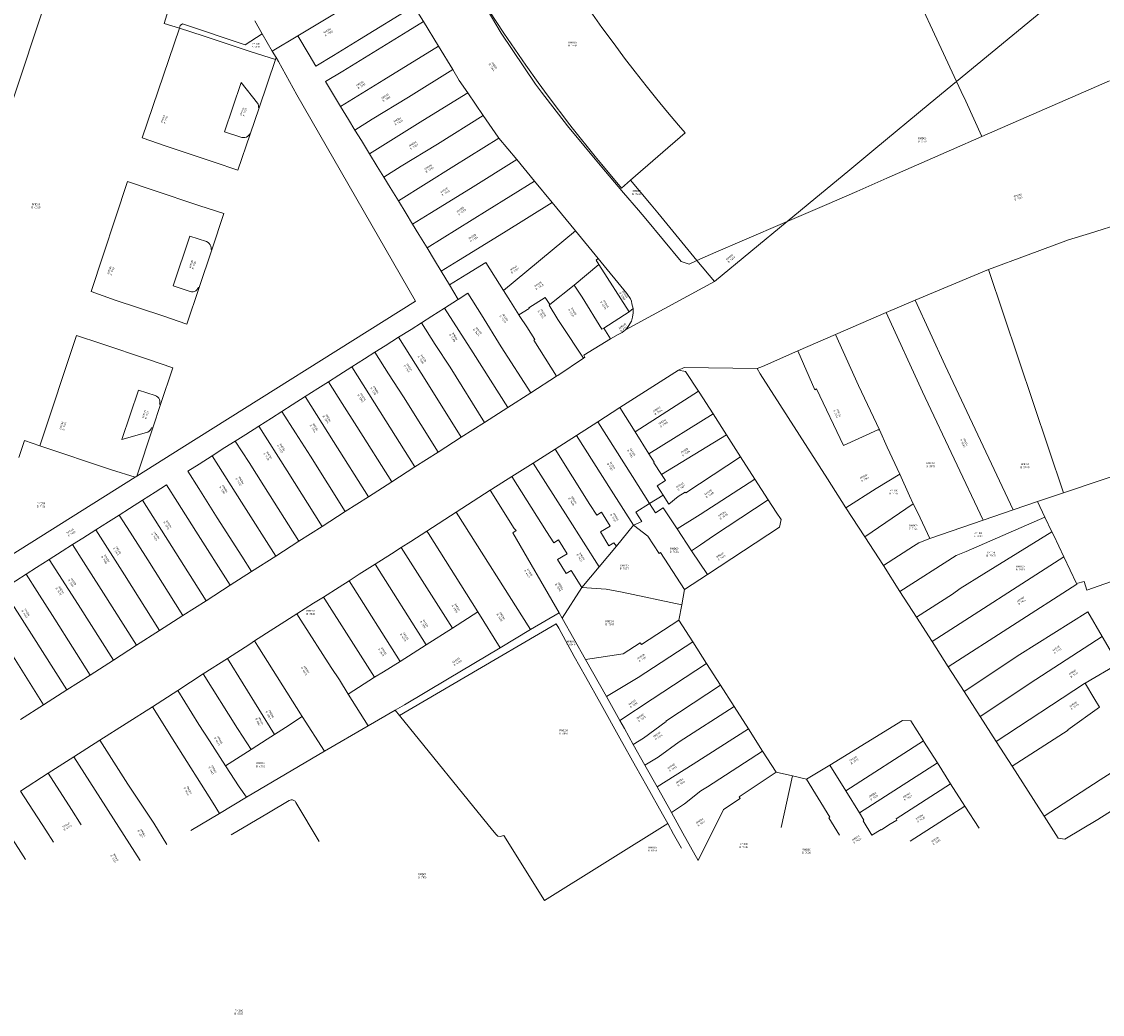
# Model space of a CAD drawing. Header units: metres. Extents: x 197037 to 199246, y 355238 to 356599.
# Tile 7 of 24: x 197536 to 197747, y 355669 to 355864. Entities that reach past the tile are written whole.
import ezdxf
from ezdxf.lldxf.tags import DXFTag

# ---------------------------------------------------------------- set-up
doc = ezdxf.new("R2010")
doc.units = ezdxf.units.M
doc.layers.add('B-WE-KG-GRENS-T18', color=254, linetype='Continuous', lineweight=18)
doc.layers.add('B-WE-KG-GRENS_KADASTRAAL-G', color=254, linetype='KG-KADASTRAAL', lineweight=18)
doc.styles.add('NLCS-ISO-T25', font='NLCS-ISO.ttf')
doc.styles.get("Standard").update_dxf_attribs({"font": 'isocp.shx'})
tags = doc.linetypes.add('KG-KADASTRAAL', pattern='A,5.5,-2,["K",Standard,S=1.8,R=0,X=0,Y=-0.9],-2,5.5,-2,[5,NLCS.SHX,S=0.75,R=0,X=0,Y=0],-2', length=19).pattern_tags.tags
tags[6] = DXFTag(74, 10)

msp = doc.modelspace()

# ---------------------------------------------------------------- linework, layer by layer
at = {"layer": 'B-WE-KG-GRENS_KADASTRAAL-G', "ltscale": 0.15, "flags": 128}
for points in [[(197478.809, 355747.545), (197481.773, 355747.019), (197498.075, 355757.563), (197499.517, 355758.425), (197501.891, 355760.536), (197502.931, 355761.558), (197505.721, 355765.166), (197508.064, 355770.345), (197553.227, 355906.202), (197557.751, 355919.721), (197558.843, 355923.168), (197559.494, 355924.321), (197560.162, 355925.441), (197562.092, 355928.191)], [(197701.997, 355873.02), (197707.734, 355875.92), (197718.898, 355851.837)], [(197623.321, 355872.034), (197629.677, 355861.277)], [(197630.06, 355861.471), (197626.094, 355867.568), (197623.321, 355872.034)], [(197551.019, 355871.069), (197555.317, 355869.707), (197564.702, 355866.596), (197563.633, 355863.212), (197566.611, 355862.237)], [(197740.943, 355870.049), (197718.898, 355851.837)], [(197644.837, 355868.978), (197647.106, 355865.679), (197649.421, 355862.411), (197651.78, 355859.176)], [(197589.809, 355860.759), (197592.045, 355857.058), (197593.383, 355854.844), (197596.806, 355856.931), (197601.886, 355860.037), (197612.564, 355866.589)], [(197589.809, 355860.759), (197598.299, 355865.873)], [(197612.564, 355866.589), (197614.424, 355863.544)], [(197566.611, 355862.237), (197566.785, 355862.794), (197567.254, 355863.145), (197579.523, 355859.011), (197582.821, 355861.167)], [(197581.385, 355863.701), (197582.821, 355861.167)], [(197614.424, 355863.544), (197611.39, 355861.687), (197603.761, 355857.002), (197598.658, 355853.876), (197595.262, 355851.794), (197596.612, 355849.548), (197598.195, 355846.927)], [(197614.424, 355863.544), (197617.356, 355858.744)], [(197566.611, 355862.237), (197559.298, 355840.776), (197564.062, 355839.143), (197573.447, 355836.036), (197578.069, 355834.471), (197580.478, 355841.537)], [(197566.611, 355862.237), (197571.294, 355860.742), (197580.672, 355857.647), (197585.428, 355856.154)], [(197582.821, 355861.167), (197584.821, 355857.755)], [(197629.677, 355861.277), (197636.374, 355851.326)], [(197636.94, 355851.615), (197634.469, 355855.033), (197630.18, 355861.287), (197630.06, 355861.471)], [(197584.821, 355857.755), (197589.809, 355860.759)], [(197651.78, 355859.176), (197653.843, 355856.419), (197655.939, 355853.687), (197658.068, 355850.981)], [(197584.821, 355857.755), (197585.568, 355856.543)], [(197617.356, 355858.744), (197606.7, 355852.172), (197598.195, 355846.927)], [(197617.356, 355858.744), (197620.167, 355854.141)], [(197582.222, 355846.669), (197585.428, 355856.154)], [(197585.428, 355856.154), (197585.568, 355856.543)], [(197586.042, 355855.718), (197585.568, 355856.543)], [(197589.644, 355849.208), (197586.042, 355855.718)], [(197601.012, 355842.319), (197604.422, 355844.416), (197611.494, 355848.761), (197620.167, 355854.141)], [(197620.167, 355854.141), (197621.45, 355852.04), (197623.117, 355849.608)], [(197575.461, 355841.947), (197578.709, 355851.639)], [(197581.912, 355847.555), (197578.709, 355851.639)], [(197636.374, 355851.326), (197637.581, 355849.766), (197642.65, 355843.116)], [(197643.123, 355843.358), (197638.858, 355848.962), (197636.94, 355851.615)], [(197658.068, 355850.981), (197660.156, 355848.386), (197662.274, 355845.815), (197664.422, 355843.269)], [(197718.898, 355851.837), (197713.747, 355847.581)], [(197718.898, 355851.837), (197719.803, 355849.887), (197720.715, 355847.949), (197723.851, 355841.027)], [(197748.834, 355851.959), (197723.851, 355841.027)], [(197612.88, 355808.815), (197589.644, 355849.208)], [(197623.117, 355849.608), (197614.345, 355844.165), (197603.874, 355837.666)], [(197623.117, 355849.608), (197626.169, 355845.157)], [(197580.478, 355841.537), (197582.222, 355846.669)], [(197581.912, 355847.555), (197582.03, 355847.363), (197582.107, 355847.151), (197582.137, 355846.928), (197582.12, 355846.703)], [(197582.222, 355846.669), (197582.12, 355846.703)], [(197598.195, 355846.927), (197599.736, 355844.374), (197601.012, 355842.319)], [(197713.747, 355847.581), (197702.681, 355838.439)], [(197626.169, 355845.157), (197617.196, 355839.568), (197610.075, 355835.21), (197606.663, 355833.11)], [(197626.169, 355845.157), (197629.09, 355840.896), (197629.242, 355840.712)], [(197601.012, 355842.319), (197602.288, 355840.264), (197603.874, 355837.666)], [(197642.65, 355843.116), (197649.078, 355835.409)], [(197649.399, 355835.573), (197648.078, 355837.154), (197643.591, 355842.744), (197643.123, 355843.358)], [(197664.422, 355843.269), (197665.718, 355841.76)], [(197578.864, 355840.88), (197575.461, 355841.947)], [(197580.401, 355841.563), (197580.241, 355841.303), (197580.024, 355841.088), (197579.761, 355840.931), (197579.469, 355840.842), (197579.164, 355840.824), (197578.864, 355840.88)], [(197580.478, 355841.537), (197580.401, 355841.563)], [(197629.242, 355840.712), (197620.421, 355835.222), (197609.521, 355828.437)], [(197629.242, 355840.712), (197632.705, 355836.52)], [(197655.036, 355832.509), (197665.718, 355841.76)], [(197723.851, 355841.027), (197717.904, 355838.425)], [(197702.681, 355838.439), (197697.557, 355834.206)], [(197717.904, 355838.425), (197705.226, 355832.877)], [(197603.874, 355837.666), (197605.395, 355835.174), (197606.663, 355833.11)], [(197612.285, 355823.903), (197615.688, 355825.988), (197623.651, 355830.871), (197632.705, 355836.52)], [(197632.705, 355836.52), (197636.194, 355832.297)], [(197649.078, 355835.409), (197653.656, 355830.014), (197656.607, 355826.618)], [(197655.036, 355832.509), (197653.259, 355830.957), (197649.399, 355835.573)], [(197697.557, 355834.206), (197692.435, 355829.974)], [(197575.319, 355825.975), (197570.609, 355827.501), (197561.262, 355830.62), (197556.425, 355832.257), (197549.321, 355810.708), (197554.027, 355809.022), (197563.384, 355805.912), (197568.104, 355804.31), (197570.493, 355811.456)], [(197606.663, 355833.11), (197607.929, 355831.048), (197609.521, 355828.437)], [(197636.194, 355832.297), (197626.903, 355826.529), (197615.139, 355819.227)], [(197636.194, 355832.297), (197639.657, 355828.106)], [(197659.025, 355827.679), (197655.036, 355832.509)], [(197705.226, 355832.877), (197699.348, 355830.305)], [(197692.435, 355829.974), (197685.699, 355824.409)], [(197699.348, 355830.305), (197693.469, 355827.732)], [(197609.521, 355828.437), (197611.03, 355825.962), (197612.285, 355823.903)], [(197639.657, 355828.106), (197630.147, 355822.168), (197621.318, 355816.784), (197617.905, 355814.684)], [(197639.657, 355828.106), (197644.213, 355822.592)], [(197668.031, 355816.757), (197660.352, 355826.073), (197659.025, 355827.679)], [(197685.699, 355824.409), (197693.469, 355827.732)], [(197572.962, 355818.873), (197575.319, 355825.975)], [(197656.607, 355826.618), (197657.998, 355824.949), (197664.915, 355816.541), (197666.471, 355816.081)], [(197612.285, 355823.903), (197613.539, 355821.845), (197615.139, 355819.227)], [(197685.699, 355824.409), (197671.436, 355812.626)], [(197676.905, 355820.649), (197685.699, 355824.409)], [(197725.156, 355814.991), (197732.95, 355817.883), (197740.847, 355820.794), (197744.94, 355822.043), (197751.52, 355824.112)], [(197571.95, 355820.457), (197568.653, 355821.553), (197565.409, 355811.822), (197568.745, 355810.713)], [(197644.213, 355822.592), (197630.145, 355810.872)], [(197644.213, 355822.592), (197648.69, 355817.172)], [(197570.493, 355811.456), (197572.962, 355818.873)], [(197572.816, 355818.922), (197572.847, 355819.242), (197572.8, 355819.559), (197572.678, 355819.856), (197572.487, 355820.114), (197572.24, 355820.319), (197571.95, 355820.457)], [(197572.816, 355818.922), (197572.962, 355818.873)], [(197617.905, 355814.684), (197616.619, 355816.804), (197615.139, 355819.227)], [(197671.756, 355818.373), (197676.905, 355820.649)], [(197648.834, 355815.993), (197648.26, 355816.847), (197648.69, 355817.172)], [(197648.69, 355817.172), (197654.302, 355810.285), (197655.038, 355809.287), (197655.182, 355808.834), (197655.294, 355808.287), (197655.526, 355807.378)], [(197666.471, 355816.081), (197668.031, 355816.757)], [(197668.031, 355816.757), (197671.756, 355818.373)], [(197671.436, 355812.626), (197668.031, 355816.757)], [(197619.528, 355812.008), (197617.905, 355814.684)], [(197630.145, 355810.872), (197626.633, 355816.38), (197622.946, 355814.111), (197619.528, 355812.008)], [(197643.999, 355811.913), (197648.834, 355815.993)], [(197648.834, 355815.993), (197654.766, 355806.718)], [(197710.751, 355809.013), (197725.156, 355814.991)], [(197725.156, 355814.991), (197739.828, 355771.283)], [(197671.436, 355812.626), (197654.03, 355803.178)], [(197570.342, 355811.507), (197570.222, 355811.252), (197570.048, 355811.029), (197569.83, 355810.851), (197569.577, 355810.725), (197569.303, 355810.659), (197569.021, 355810.655), (197568.745, 355810.713)], [(197570.493, 355811.456), (197570.342, 355811.507)], [(197621.26, 355809.152), (197619.528, 355812.008)], [(197621.26, 355809.152), (197623.149, 355810.352)], [(197635.483, 355790.883), (197629.683, 355799.876), (197625.83, 355806.132), (197623.149, 355810.352)], [(197631.5, 355808.748), (197630.145, 355810.872)], [(197643.999, 355811.913), (197639.223, 355808.129)], [(197643.999, 355811.913), (197645.532, 355809.603), (197649.393, 355803.326), (197649.79, 355803.543)], [(197567.13, 355780.104), (197612.88, 355808.815)], [(197618.584, 355807.453), (197621.123, 355809.065), (197621.26, 355809.152)], [(197631.5, 355808.748), (197631.474, 355808.732), (197633.096, 355806.151)], [(197638.32, 355809.518), (197635.08, 355807.512)], [(197639.223, 355808.129), (197638.32, 355809.518)], [(197639.223, 355808.129), (197639.058, 355807.998), (197640.795, 355805.234), (197641.416, 355804.245), (197645.778, 355797.621)], [(197705.081, 355806.573), (197710.751, 355809.013)], [(197710.751, 355809.013), (197716.639, 355796.181), (197729.981, 355767.929)], [(197614.043, 355804.572), (197616.081, 355805.864), (197618.584, 355807.453)], [(197618.584, 355807.453), (197624.149, 355798.707), (197630.966, 355787.991)], [(197635.155, 355807.394), (197633.096, 355806.151)], [(197636.078, 355801.151), (197636.286, 355801.271), (197634.694, 355803.759), (197633.337, 355805.769), (197633.096, 355806.151)], [(197635.08, 355807.512), (197635.155, 355807.394)], [(197649.79, 355803.543), (197654.766, 355806.718)], [(197654.03, 355803.178), (197654.46, 355803.733), (197654.897, 355804.392), (197655.171, 355804.891), (197655.429, 355805.685), (197655.531, 355806.516), (197655.526, 355807.378)], [(197654.766, 355806.718), (197655.526, 355807.378)], [(197695.199, 355802.273), (197705.081, 355806.573)], [(197705.081, 355806.573), (197712.22, 355791.062), (197712.76, 355789.957), (197724.116, 355765.924)], [(197609.583, 355801.739), (197612.005, 355803.28), (197614.043, 355804.572)], [(197614.043, 355804.572), (197616.72, 355800.349), (197619.662, 355795.853), (197626.39, 355785.061)], [(197539.262, 355780.478), (197546.448, 355802.109), (197551.206, 355800.49), (197560.573, 355797.362), (197565.317, 355795.756), (197562.931, 355788.558)], [(197604.933, 355798.784), (197606.968, 355800.076), (197609.583, 355801.739)], [(197609.583, 355801.739), (197615.091, 355792.946), (197621.849, 355782.153)], [(197649.79, 355803.543), (197651.097, 355801.446)], [(197651.097, 355801.446), (197652.565, 355802.271), (197653.374, 355802.672), (197654.03, 355803.178)], [(197687.773, 355799.048), (197695.199, 355802.273)], [(197695.199, 355802.273), (197699.711, 355792.3), (197703.763, 355783.601)], [(197640.54, 355794.121), (197636.078, 355801.151)], [(197645.778, 355797.621), (197646.083, 355797.824), (197645.835, 355798.199), (197651.097, 355801.446)], [(197600.427, 355795.924), (197602.896, 355797.492), (197604.933, 355798.784)], [(197604.933, 355798.784), (197607.612, 355794.562), (197610.52, 355790.038), (197617.316, 355779.251)], [(197640.54, 355794.121), (197640.764, 355794.267), (197645.778, 355797.621)], [(197679.805, 355795.609), (197680.861, 355796.006), (197687.773, 355799.048)], [(197687.773, 355799.048), (197691.156, 355791.418), (197691.462, 355791.616), (197696.771, 355780.557), (197703.456, 355783.583), (197703.763, 355783.601)], [(197595.812, 355792.994), (197597.85, 355794.287), (197600.427, 355795.924)], [(197600.427, 355795.924), (197605.957, 355787.137), (197612.755, 355776.331)], [(197664.427, 355795.302), (197665.531, 355795.822), (197679.805, 355795.609)], [(197679.805, 355795.609), (197680.438, 355794.548), (197693.581, 355774.011), (197697.22, 355768.35)], [(197635.483, 355790.883), (197640.54, 355794.121)], [(197664.427, 355795.302), (197657.935, 355791.164)], [(197664.427, 355795.302), (197665.783, 355794.998), (197668.355, 355791.148)], [(197555.329, 355781.744), (197558.579, 355791.397)], [(197561.862, 355790.34), (197558.579, 355791.397)], [(197591.292, 355790.126), (197593.774, 355791.701), (197595.812, 355792.994)], [(197595.812, 355792.994), (197598.491, 355788.772), (197601.403, 355784.24), (197608.234, 355773.436)], [(197657.935, 355791.164), (197652.914, 355787.948)], [(197655.92, 355783.188), (197668.355, 355791.148)], [(197668.355, 355791.148), (197668.453, 355791.002), (197671.18, 355786.752)], [(197561.862, 355790.34), (197562.141, 355790.214), (197562.384, 355790.029), (197562.58, 355789.795), (197562.72, 355789.523), (197562.795, 355789.226), (197562.802, 355788.921), (197562.741, 355788.621)], [(197586.694, 355787.208), (197588.733, 355788.503), (197591.292, 355790.126)], [(197591.292, 355790.126), (197596.841, 355781.338), (197603.674, 355770.516)], [(197630.966, 355787.991), (197635.483, 355790.883)], [(197562.931, 355788.558), (197561.419, 355784.001)], [(197562.741, 355788.621), (197562.931, 355788.558)], [(197582.183, 355784.343), (197584.655, 355785.913), (197586.694, 355787.208)], [(197599.132, 355767.608), (197592.286, 355778.441), (197589.375, 355782.987), (197586.694, 355787.208)], [(197626.39, 355785.061), (197630.966, 355787.991)], [(197652.914, 355787.948), (197648.606, 355785.199)], [(197652.914, 355787.948), (197655.92, 355783.188)], [(197621.849, 355782.153), (197626.39, 355785.061)], [(197648.606, 355785.199), (197644.424, 355782.483)], [(197648.606, 355785.199), (197655.412, 355774.433), (197657.587, 355770.96)], [(197671.18, 355786.752), (197658.617, 355778.918)], [(197671.18, 355786.752), (197673.838, 355782.609)], [(197560.158, 355783.069), (197555.329, 355781.744)], [(197561.419, 355784.001), (197558.269, 355774.543)], [(197560.158, 355783.069), (197560.441, 355783.178), (197560.698, 355783.339), (197560.92, 355783.545), (197561.098, 355783.791), (197561.227, 355784.065)], [(197561.227, 355784.065), (197561.419, 355784.001)], [(197577.581, 355781.414), (197579.616, 355782.712), (197582.183, 355784.343)], [(197582.183, 355784.343), (197587.732, 355775.545), (197594.575, 355764.69)], [(197655.92, 355783.188), (197658.617, 355778.918)], [(197703.763, 355783.601), (197705.322, 355780.198), (197707.763, 355774.892)], [(197535.142, 355778.174), (197536.248, 355781.488)], [(197539.262, 355780.478), (197536.248, 355781.488)], [(197573.01, 355778.499), (197575.545, 355780.115), (197577.581, 355781.414)], [(197577.581, 355781.414), (197580.27, 355777.199), (197583.178, 355772.648), (197590.044, 355761.789)], [(197617.316, 355779.251), (197621.849, 355782.153)], [(197644.424, 355782.483), (197640.226, 355779.812)], [(197644.424, 355782.483), (197651.224, 355771.791), (197655.622, 355764.904)], [(197661.078, 355774.868), (197673.838, 355782.609)], [(197673.838, 355782.609), (197676.584, 355778.297)], [(197553.306, 355775.77), (197539.262, 355780.478)], [(197567.13, 355780.104), (197558.269, 355774.543)], [(197580.77, 355755.852), (197578.868, 355758.836), (197574.05, 355766.392), (197570.408, 355772.142), (197568.289, 355775.506), (197570.523, 355776.913), (197573.01, 355778.499)], [(197573.01, 355778.499), (197578.8, 355769.413), (197585.508, 355758.885)], [(197612.755, 355776.331), (197617.316, 355779.251)], [(197640.226, 355779.812), (197635.965, 355777.099)], [(197640.226, 355779.812), (197647.026, 355768.987)], [(197658.617, 355778.918), (197659.657, 355777.271)], [(197739.828, 355771.283), (197754.032, 355776.053), (197759.521, 355777.83), (197764.377, 355779.33)], [(197608.234, 355773.436), (197612.755, 355776.331)], [(197635.965, 355777.099), (197631.755, 355774.449)], [(197635.965, 355777.099), (197642.731, 355766.413), (197648.864, 355756.784)], [(197659.572, 355777.217), (197659.657, 355777.271)], [(197659.61, 355777.158), (197659.572, 355777.217)], [(197659.61, 355777.158), (197661.078, 355774.868)], [(197665.747, 355771.43), (197665.861, 355771.28), (197676.584, 355778.297)], [(197676.584, 355778.297), (197679.384, 355773.947)], [(197557.93, 355774.33), (197529.043, 355756.202)], [(197557.93, 355774.33), (197553.306, 355775.77)], [(197558.269, 355774.543), (197557.93, 355774.33)], [(197631.755, 355774.449), (197627.86, 355771.963)], [(197631.755, 355774.449), (197638.533, 355763.707)], [(197661.078, 355774.868), (197661.847, 355773.669)], [(197697.22, 355768.35), (197703.167, 355772.134), (197707.763, 355774.892)], [(197707.763, 355774.892), (197709.668, 355770.667), (197710.422, 355769.118)], [(197559.396, 355769.834), (197561.874, 355771.412), (197564.109, 355772.807), (197566.244, 355769.467), (197569.873, 355763.737), (197576.6, 355753.182)], [(197603.674, 355770.516), (197608.234, 355773.436)], [(197660.246, 355772.651), (197661.847, 355773.669)], [(197660.246, 355772.651), (197661.394, 355770.841)], [(197668.626, 355767.024), (197679.384, 355773.947)], [(197679.384, 355773.947), (197681.991, 355769.903)], [(197599.132, 355767.608), (197603.674, 355770.516)], [(197620.85, 355767.449), (197627.54, 355771.76)], [(197627.54, 355771.76), (197627.86, 355771.963)], [(197627.54, 355771.76), (197632.237, 355764.311), (197632.59, 355763.865), (197631.956, 355763.441), (197641.016, 355747.797)], [(197657.587, 355770.96), (197658.733, 355769.155)], [(197658.733, 355769.155), (197661.394, 355770.841)], [(197661.394, 355770.841), (197662.535, 355769.042)], [(197665.747, 355771.43), (197664.37, 355770.539), (197662.535, 355769.042)], [(197734.775, 355769.539), (197739.828, 355771.283)], [(197554.799, 355766.912), (197556.841, 355768.207), (197559.396, 355769.834)], [(197571.857, 355750.145), (197565.155, 355760.736), (197559.396, 355769.834)], [(197647.026, 355768.987), (197648.4, 355766.872)], [(197657.213, 355765.671), (197656.071, 355767.469), (197658.733, 355769.155)], [(197658.733, 355769.155), (197659.874, 355767.357)], [(197659.874, 355767.357), (197661.394, 355768.319)], [(197661.394, 355768.319), (197664.149, 355764.201)], [(197681.991, 355769.903), (197683.551, 355767.471), (197684.514, 355766.02), (197684.223, 355764.551), (197670.07, 355755.254)], [(197671.296, 355762.817), (197681.991, 355769.903)], [(197697.22, 355768.35), (197700.917, 355762.643)], [(197700.917, 355762.643), (197710.422, 355769.118)], [(197710.422, 355769.118), (197711.293, 355767.328), (197713.667, 355762.323)], [(197724.116, 355765.924), (197729.981, 355767.929)], [(197729.981, 355767.929), (197734.775, 355769.539)], [(197736.216, 355766.508), (197734.775, 355769.539)], [(197550.255, 355764.017), (197552.76, 355765.618), (197554.799, 355766.912)], [(197567.326, 355747.244), (197560.424, 355758.113), (197556.945, 355763.536), (197554.799, 355766.912)], [(197594.575, 355764.69), (197599.132, 355767.608)], [(197615.119, 355763.744), (197620.85, 355767.449)], [(197620.85, 355767.449), (197635.427, 355744.512)], [(197648.4, 355766.872), (197649.336, 355767.449), (197650.998, 355764.741)], [(197664.149, 355764.201), (197668.626, 355767.024)], [(197713.667, 355762.323), (197724.116, 355765.924)], [(197720.776, 355759.795), (197736.216, 355766.508)], [(197737.571, 355763.66), (197736.216, 355766.508)], [(197545.677, 355761.12), (197547.709, 355762.39), (197550.255, 355764.017)], [(197562.746, 355744.311), (197555.871, 355755.21), (197550.255, 355764.017)], [(197590.044, 355761.789), (197594.575, 355764.69)], [(197610.084, 355760.573), (197611.978, 355761.738), (197615.119, 355763.744)], [(197615.119, 355763.744), (197615.411, 355763.323), (197625.088, 355747.932)], [(197638.533, 355763.707), (197639.96, 355761.495)], [(197649.102, 355763.609), (197650.998, 355764.741)], [(197649.102, 355763.609), (197650.757, 355760.894)], [(197655.622, 355764.904), (197652.268, 355760.836)], [(197655.622, 355764.904), (197657.213, 355765.671)], [(197658.431, 355762.763), (197655.622, 355764.904)], [(197664.149, 355764.201), (197666.975, 355759.931)], [(197737.571, 355763.66), (197724.205, 355755.419), (197719.627, 355752.516), (197718.075, 355751.428)], [(197737.93, 355762.905), (197737.571, 355763.66)], [(197585.508, 355758.885), (197590.044, 355761.789)], [(197640.891, 355762.08), (197639.96, 355761.495)], [(197642.603, 355759.353), (197640.891, 355762.08)], [(197660.622, 355759.416), (197658.431, 355762.763)], [(197671.296, 355762.817), (197668.731, 355761.103)], [(197700.917, 355762.643), (197704.568, 355757.009)], [(197704.568, 355757.009), (197710.431, 355760.84), (197711.494, 355761.503), (197713.667, 355762.323)], [(197737.93, 355762.905), (197739.915, 355758.731)], [(197541.131, 355758.235), (197543.633, 355759.843), (197545.677, 355761.12)], [(197545.677, 355761.12), (197547.842, 355757.738), (197551.318, 355752.306), (197558.237, 355741.424)], [(197605.008, 355757.27), (197608.147, 355759.327), (197610.084, 355760.573)], [(197610.084, 355760.573), (197620.101, 355744.736)], [(197652.268, 355760.836), (197648.864, 355756.784)], [(197651.726, 355761.469), (197650.757, 355760.894)], [(197652.268, 355760.836), (197651.726, 355761.469)], [(197660.622, 355759.416), (197660.865, 355759.575)], [(197665.613, 355752.322), (197660.865, 355759.575)], [(197668.731, 355761.103), (197666.975, 355759.931)], [(197666.975, 355759.931), (197670.07, 355755.254)], [(197720.776, 355759.795), (197718.82, 355758.972)], [(197536.581, 355755.313), (197538.618, 355756.619), (197541.131, 355758.235)], [(197541.131, 355758.235), (197546.765, 355749.403), (197553.686, 355738.51)], [(197580.77, 355755.852), (197585.508, 355758.885)], [(197599.865, 355754.014), (197601.877, 355755.32), (197605.008, 355757.27)], [(197605.008, 355757.27), (197614.988, 355741.523)], [(197642.603, 355759.353), (197640.73, 355758.182)], [(197640.73, 355758.182), (197642.434, 355755.45), (197643.367, 355756.033), (197645.489, 355752.747)], [(197718.82, 355758.972), (197707.81, 355751.955)], [(197714.11, 355742.141), (197739.915, 355758.731)], [(197739.915, 355758.731), (197742.411, 355753.481)], [(197744.399, 355752.225), (197759.856, 355757.593)], [(197532.033, 355752.413), (197534.546, 355754.007), (197536.581, 355755.313)], [(197536.581, 355755.313), (197538.742, 355751.927), (197542.212, 355746.5), (197549.124, 355735.59)], [(197576.6, 355753.182), (197580.77, 355755.852)], [(197645.489, 355752.747), (197648.864, 355756.784)], [(197670.07, 355755.254), (197665.613, 355752.322)], [(197704.568, 355757.009), (197707.81, 355751.955)], [(197571.857, 355750.145), (197576.6, 355753.182)], [(197594.86, 355750.862), (197597.939, 355752.798), (197599.865, 355754.014)], [(197599.865, 355754.014), (197609.874, 355738.26)], [(197717.273, 355737.214), (197742.449, 355753.4)], [(197742.411, 355753.481), (197743.911, 355753.888), (197744.399, 355752.225)], [(197742.411, 355753.481), (197742.449, 355753.4)], [(197532.033, 355752.413), (197537.659, 355743.596), (197544.574, 355732.677)], [(197645.489, 355752.747), (197641.63, 355746.706)], [(197645.489, 355752.747), (197650.242, 355752.376)], [(197650.242, 355752.376), (197653.388, 355751.832)], [(197665.048, 355749.301), (197653.388, 355751.832)], [(197665.613, 355752.322), (197665.048, 355749.301)], [(197707.81, 355751.955), (197711.04, 355746.924)], [(197718.075, 355751.428), (197711.04, 355746.924)], [(197540.024, 355729.764), (197533.107, 355740.693), (197529.63, 355746.121), (197527.465, 355749.509)], [(197567.326, 355747.244), (197571.857, 355750.145)], [(197589.619, 355747.582), (197592.883, 355749.647), (197594.86, 355750.862)], [(197594.86, 355750.862), (197595.127, 355750.412), (197599.834, 355743.076), (197604.854, 355735.143)], [(197665.048, 355749.301), (197664.466, 355746.337)], [(197562.746, 355744.311), (197567.326, 355747.244)], [(197581.363, 355742.257), (197589.619, 355747.582)], [(197589.619, 355747.582), (197590.412, 355746.356), (197596.352, 355737.039), (197597.959, 355734.643), (197599.674, 355731.852)], [(197620.101, 355744.736), (197625.088, 355747.932)], [(197625.088, 355747.932), (197629.445, 355740.942)], [(197635.427, 355744.512), (197641.016, 355747.797)], [(197641.016, 355747.797), (197641.63, 355746.706)], [(197641.63, 355746.706), (197646.18, 355738.625)], [(197711.04, 355746.924), (197714.11, 355742.141)], [(197747.407, 355743.159), (197744.639, 355747.966), (197731.278, 355739.594), (197720.396, 355732.349)], [(197609.776, 355727.657), (197622.342, 355735.019), (197640.475, 355745.593), (197640.952, 355744.745), (197643.971, 355739.242), (197646.163, 355735.309), (197649.241, 355729.837), (197652.92, 355723.232), (197656.007, 355717.738), (197658.206, 355713.827), (197661.292, 355708.35), (197662.292, 355706.531)], [(197614.988, 355741.523), (197620.101, 355744.736)], [(197664.466, 355746.337), (197657.149, 355741.555)], [(197664.466, 355746.337), (197667.191, 355742.085)], [(197558.237, 355741.424), (197562.746, 355744.311)], [(197629.445, 355740.942), (197635.427, 355744.512)], [(197723.536, 355727.456), (197734.418, 355734.696), (197747.407, 355743.159)], [(197744.082, 355734.005), (197750.524, 355737.747), (197747.407, 355743.159)], [(197553.686, 355738.51), (197558.237, 355741.424)], [(197576.039, 355738.828), (197580.403, 355741.605), (197581.363, 355742.257)], [(197581.363, 355742.257), (197582.018, 355741.248), (197590.69, 355727.487)], [(197608.915, 355728.72), (197610.748, 355729.741), (197619.15, 355734.777), (197629.445, 355740.942)], [(197609.874, 355738.26), (197614.988, 355741.523)], [(197656.925, 355741.898), (197653.577, 355739.71)], [(197667.191, 355742.085), (197656.481, 355735.086)], [(197656.925, 355741.898), (197657.149, 355741.555)], [(197667.191, 355742.085), (197669.921, 355737.825)], [(197714.11, 355742.141), (197717.273, 355737.214)], [(197549.124, 355735.59), (197553.686, 355738.51)], [(197571.253, 355735.802), (197576.039, 355738.828)], [(197576.039, 355738.828), (197585.226, 355723.951)], [(197604.854, 355735.143), (197606.606, 355736.236), (197609.874, 355738.26)], [(197646.18, 355738.625), (197653.565, 355739.728)], [(197646.18, 355738.625), (197650.274, 355731.354)], [(197653.565, 355739.728), (197653.577, 355739.71)], [(197669.921, 355737.825), (197659.281, 355730.878)], [(197669.921, 355737.825), (197672.646, 355733.573)], [(197717.273, 355737.214), (197720.396, 355732.349)], [(197544.574, 355732.677), (197549.124, 355735.59)], [(197566.287, 355732.568), (197571.253, 355735.802)], [(197571.253, 355735.802), (197577.993, 355725.141), (197578.15, 355724.932), (197580.652, 355721.028)], [(197599.674, 355731.852), (197604.854, 355735.143)], [(197656.481, 355735.086), (197652.887, 355732.976), (197650.274, 355731.354)], [(197726.668, 355722.576), (197743.957, 355733.933), (197744.082, 355734.005)], [(197744.17, 355733.855), (197744.082, 355734.005)], [(197540.024, 355729.764), (197544.574, 355732.677)], [(197561.32, 355729.331), (197566.287, 355732.568)], [(197566.287, 355732.568), (197570.461, 355725.928), (197572.528, 355722.73), (197575.687, 355717.792)], [(197599.674, 355731.852), (197603.603, 355725.62)], [(197655.549, 355721.97), (197657.527, 355723.219), (197662.023, 355726.455), (197661.959, 355726.554), (197672.646, 355733.573)], [(197672.646, 355733.573), (197675.298, 355729.402)], [(197720.396, 355732.349), (197723.536, 355727.456)], [(197744.17, 355733.855), (197745.794, 355731.088), (197746.928, 355729.261), (197740.704, 355724.848), (197740.736, 355724.798), (197729.775, 355717.735)], [(197535.479, 355726.854), (197540.024, 355729.764)], [(197650.274, 355731.354), (197652.915, 355726.664)], [(197652.915, 355726.664), (197659.281, 355730.878)], [(197551.036, 355722.808), (197561.32, 355729.331)], [(197561.32, 355729.331), (197565.698, 355722.357), (197573.238, 355710.518), (197574.472, 355708.487)], [(197603.603, 355725.62), (197608.915, 355728.72)], [(197608.915, 355728.72), (197609.776, 355727.657)], [(197609.776, 355727.657), (197627.973, 355705.189), (197628.666, 355704.35), (197629.038, 355704.053), (197629.471, 355703.933), (197630.185, 355704.155), (197638.147, 355691.428)], [(197675.298, 355729.402), (197664.548, 355722.489)], [(197675.298, 355729.402), (197678.1, 355725.045)], [(197585.226, 355723.951), (197587.396, 355725.332), (197590.69, 355727.487)], [(197590.69, 355727.487), (197595.073, 355720.657)], [(197595.073, 355720.657), (197603.603, 355725.62)], [(197652.915, 355726.664), (197653.801, 355725.09), (197655.549, 355721.97)], [(197694.066, 355717.908), (197708.269, 355726.69), (197709.952, 355726.621), (197712.402, 355722.699)], [(197723.536, 355727.456), (197726.668, 355722.576)], [(197580.652, 355721.028), (197583.812, 355723.036), (197585.226, 355723.951)], [(197678.1, 355725.045), (197667.308, 355718.106)], [(197678.1, 355725.045), (197680.901, 355720.687)], [(197545.946, 355719.557), (197551.036, 355722.808)], [(197551.036, 355722.808), (197556.545, 355714.24), (197558.471, 355711.302), (197561.626, 355706.559), (197564.163, 355702.372)], [(197655.549, 355721.97), (197657.808, 355717.94)], [(197664.548, 355722.489), (197660.43, 355719.524), (197657.808, 355717.94)], [(197712.402, 355722.699), (197697.167, 355712.914)], [(197712.402, 355722.699), (197712.443, 355722.633), (197715.168, 355718.369)], [(197726.668, 355722.576), (197729.775, 355717.735)], [(197540.924, 355716.363), (197545.946, 355719.557)], [(197545.946, 355719.557), (197558.953, 355699.275)], [(197575.687, 355717.792), (197579.268, 355720.091), (197580.652, 355721.028)], [(197579.759, 355711.647), (197595.073, 355720.657)], [(197680.901, 355720.687), (197670.065, 355713.72)], [(197680.901, 355720.687), (197683.554, 355716.551)], [(197575.687, 355717.792), (197578.321, 355713.66), (197579.759, 355711.647)], [(197657.808, 355717.94), (197660.201, 355713.67)], [(197660.201, 355713.67), (197667.308, 355718.106)], [(197689.476, 355715.179), (197694.066, 355717.908)], [(197697.167, 355712.914), (197694.066, 355717.908)], [(197699.843, 355708.602), (197715.168, 355718.369)], [(197715.168, 355718.369), (197717.719, 355714.272)], [(197729.775, 355717.735), (197736.071, 355707.925)], [(197736.071, 355707.925), (197747.038, 355715.031), (197753.305, 355719.073), (197755.763, 355715.257), (197755.937, 355715.369), (197755.994, 355715.276), (197756.872, 355715.458), (197757.566, 355714.494)], [(197535.466, 355712.856), (197540.924, 355716.363)], [(197540.924, 355716.363), (197545.469, 355709.242), (197547.4, 355706.278)], [(197683.554, 355716.551), (197676.296, 355711.757)], [(197683.554, 355716.551), (197686.719, 355715.875)], [(197686.719, 355715.875), (197684.547, 355705.733)], [(197686.719, 355715.875), (197689.476, 355715.179)], [(197694.087, 355707.726), (197689.476, 355715.179)], [(197535.466, 355712.856), (197540.476, 355705.178), (197541.933, 355702.84)], [(197660.201, 355713.67), (197663.014, 355708.652)], [(197670.065, 355713.72), (197668.765, 355712.915), (197665.576, 355710.33), (197663.014, 355708.652)], [(197699.843, 355708.602), (197697.167, 355712.914)], [(197707.071, 355707.419), (197717.719, 355714.272)], [(197717.719, 355714.272), (197720.513, 355709.931)], [(197574.472, 355708.487), (197579.759, 355711.647)], [(197584.092, 355708.615), (197588.137, 355711.006)], [(197588.137, 355711.006), (197588.323, 355711.09), (197588.524, 355711.13)], [(197588.524, 355711.13), (197588.785, 355711.115), (197589.032, 355711.027)], [(197589.032, 355711.027), (197589.167, 355710.942)], [(197589.167, 355710.942), (197589.278, 355710.873), (197589.464, 355710.65), (197593.999, 355702.994)], [(197673.201, 355709.222), (197676.523, 355711.414)], [(197676.296, 355711.757), (197676.523, 355711.414)], [(197746.591, 355707.32), (197752.978, 355711.37)], [(197530.073, 355709.334), (197535.112, 355701.603), (197536.462, 355699.456)], [(197584.092, 355708.615), (197576.774, 355704.299)], [(197663.014, 355708.652), (197665.29, 355704.591), (197668.245, 355699.262)], [(197668.245, 355699.262), (197673.201, 355709.222)], [(197702.289, 355704.214), (197700.592, 355707.049), (197700.751, 355707.14), (197699.843, 355708.602)], [(197709.818, 355703.048), (197720.513, 355709.931)], [(197720.513, 355709.931), (197723.311, 355705.627)], [(197568.831, 355705.139), (197574.472, 355708.487)], [(197638.147, 355691.428), (197662.292, 355706.531)], [(197662.292, 355706.531), (197663.457, 355704.413), (197664.991, 355701.667)], [(197695.981, 355704.232), (197693.871, 355707.63), (197694.087, 355707.726)], [(197702.289, 355704.214), (197704.114, 355705.361), (197704.193, 355705.245), (197705.646, 355706.221), (197707.21, 355707.189), (197707.071, 355707.419)], [(197736.071, 355707.925), (197738.817, 355703.647), (197740.125, 355703.464), (197746.591, 355707.32)]]:
    msp.add_lwpolyline(points, dxfattribs=at)

# ---------------------------------------------------------------- texts
at = {"layer": 'B-WE-KG-GRENS-T18', "char_height": 0.36, "attachment_point": 5, "style": 'NLCS-ISO-T25'}
for s, insert, rotation in [('RMD00\\PB 7380', (197595.758, 355861.511), 31.4), ('RMD00\\PB 7246', (197628.081, 355854.763), 303.9), ('RMD00\\PB 7381', (197602.151, 355851.169), 31.4), ('RMD00\\PB 7382', (197607.062, 355848.65), 31.4), ('RMD00\\PB 7130', (197579.149, 355845.882), 74.6), ('RMD00\\PB 7131', (197563.7, 355844.426), 70.6), ('RMD00\\PB 7430', (197609.463, 355844.062), 30.3), ('RMD00\\PB 7383', (197612.477, 355839.332), 31.4), ('RMD00\\PB 7384', (197615.499, 355834.799), 31.4), ('RMD00\\PB 7385', (197618.647, 355830.266), 31.4), ('RMD00\\PB 7247', (197730.969, 355829.201), 19), ('RMD00\\PB 7458', (197621.852, 355826.489), 35.5), ('RMD00\\PB 7386', (197624.187, 355821.2), 31.4), ('RMD00\\PB 7128', (197569.203, 355815.945), 71.5), ('RMD00\\PB 7250', (197674.599, 355817.186), 39.6), ('RMD00\\PB 7129', (197553.189, 355814.753), 70.7), ('RMD00\\PB 7387', (197632.246, 355815.03), 31.4), ('RMD00\\PB 7388', (197637.056, 355811.857), 31.4), ('RMD00\\PB 5993', (197653.664, 355809.944), 302.8), ('RMD00\\PB 6599', (197649.926, 355808.134), 301.6), ('RMD00\\PB 7457', (197630.215, 355805.438), 305.5), ('RMD00\\PB 7073', (197637.669, 355806.376), 302.5), ('RMD00\\PB 5700', (197643.623, 355806.644), 301.1), ('RMD00\\PB 6743', (197653.593, 355803.665), 37.6), ('RMD00\\PB 7389', (197620.334, 355801.758), 302.5), ('RMD00\\PB 7456', (197625.024, 355802.842), 310.6), ('RMD00\\PB 7390', (197614.164, 355797.477), 302.5), ('RMD00\\PB 7391', (197611.394, 355795.714), 302.5), ('RMD00\\PB 7392', (197604.846, 355791.307), 302.5), ('RMD00\\PB 7393', (197602.328, 355789.922), 302.5), ('RMD00\\PB 7127', (197559.987, 355786.581), 71.6), ('RMD00\\PB 7604', (197660.3, 355787.351), 32.8), ('RMD00\\PB 3872', (197695.528, 355786.804), 291.5), ('RMD00\\PB 7124', (197543.796, 355784.391), 74.2), ('RMD00\\PB 7395', (197593.01, 355784.004), 302.5), ('RMD00\\PB 7394', (197595.528, 355785.766), 302.5), ('RMD00\\PB 7605', (197661.409, 355784.931), 32.8), ('RMD00\\PB 7423', (197586.549, 355780.029), 302.3), ('RMD00\\PB 5485', (197720.382, 355781.091), 294.2), ('RMD00\\PB 7396', (197583.943, 355778.463), 302.5), ('RMD00\\PB 7603', (197655.158, 355779.083), 302.2), ('RMD00\\PB 7606', (197665.745, 355779.285), 32.8), ('RMD00\\PB 7602', (197651.225, 355776.461), 302.3), ('RMD00\\PB 7455', (197578.465, 355773.555), 302), ('RMD00\\PB 3949', (197700.847, 355774.22), 26.6), ('RMD00\\PB 7397', (197575.255, 355771.915), 302.5), ('RMD00\\PB 7607', (197664.837, 355772.529), 32.9), ('RMD00\\PB 7600', (197643.663, 355769.706), 302.2), ('RMD00\\PB 7608', (197670.383, 355771.117), 32.8), ('RMD00\\PB 7398', (197564.3, 355764.99), 302.5), ('RMD00\\PB 7635', (197651.857, 355766.453), 300.5), ('RMD00\\PB 7609', (197673.105, 355766.883), 33.5), ('RMD00\\PB 7691', (197545.382, 355763.531), 32), ('RMD00\\PB 7454', (197561.915, 355762.77), 307.9), ('RMD00\\PB 7399', (197554.403, 355759.903), 302.5), ('RMD00\\PB 7636', (197645.244, 355758.673), 302), ('RMD00\\PB 7610', (197672.702, 355758.816), 33.6), ('RMD00\\PB 7400', (197552.136, 355758.266), 302.5), ('RMD00\\PB 4447', (197635.012, 355755.512), 302), ('RMD00\\PB 7401', (197545.589, 355753.733), 302.5), ('RMD00\\PB 7598', (197641.042, 355752.867), 302), ('RMD00\\PB 7402', (197543.196, 355752.096), 302.5), ('RMD00\\PB 7844', (197731.597, 355750.152), 32.7), ('RMD00\\PB 3809', (197620.809, 355748.702), 302.3), ('RMD00\\PB 7403', (197536.522, 355747.689), 302.5), ('RMD00\\PB 3628', (197629.609, 355747.004), 301.9), ('RMD00\\PB 3810', (197614.583, 355745.589), 302.2), ('RMD00\\PB 4779', (197610.691, 355743.059), 302.4), ('RMD00\\PB 3672', (197606.411, 355740.141), 302.7), ('RMD00\\PB 7415', (197738.568, 355740.558), 32.1), ('RMD00\\PB 4780', (197621.003, 355738.195), 32.8), ('RMD00\\PB 7611', (197657.194, 355738.933), 32.7), ('RMD00\\PB 4445', (197591.284, 355736.493), 301.8), ('RMD00\\PB 7416', (197741.782, 355735.883), 32.1), ('RMD00\\PB 7612', (197655.48, 355729.959), 33.5), ('RMD00\\PB 7759', (197741.91, 355729.596), 33.3), ('RMD00\\PB 6062', (197584.343, 355727.828), 297.2), ('RMD00\\PB 7613', (197657.094, 355727.236), 34), ('RMD00\\PB 6061', (197582.268, 355726.511), 295.4), ('RMD00\\PB 4443', (197574.275, 355722.719), 299.1), ('RMD00\\PB 7614', (197660.361, 355723.667), 35.7), ('RMD00\\PB 7625', (197698.777, 355718.928), 31.7), ('RMD00\\PB 3481', (197573.099, 355717.012), 298), ('RMD00\\PB 7615', (197663.143, 355717.456), 32), ('RMD00\\PB 7616', (197664.797, 355714.592), 32.2), ('RMD00\\PB 3480', (197568.28, 355712.917), 296.5), ('RMD00\\PB 7626', (197702.608, 355711.87), 32.5), ('RMD00\\PB 7627', (197709.263, 355711.769), 31.7), ('RMD00\\PB 4049', (197544.588, 355705.946), 31.3), ('RMD00\\PB 7617', (197668.709, 355706.748), 32.1), ('RMD00\\PB 7628', (197711.784, 355707.534), 33.9), ('RMD00\\PB 3807', (197559.208, 355704.575), 300.3), ('RMD00\\PB 7624', (197699.281, 355703.4), 31.7), ('RMD00\\PB 7629', (197714.808, 355703.098), 34), ('RMD00\\PB 3806', (197553.927, 355699.72), 299.4)]:
    msp.add_mtext(s, dxfattribs=dict(at, insert=insert, rotation=rotation))
for s, insert in [('RMD00\\PB 7132', (197581.591, 355858.899)), ('RMD00\\PB 7258', (197643.664, 355859.169)), ('RMD00\\PB 7259', (197712.162, 355840.387)), ('RMD00\\PB 7260', (197656.185, 355830.076)), ('RMD00\\PB 6638', (197538.521, 355827.474)), ('RMD00\\PB 3871', (197713.81, 355776.768)), ('RMD00\\PB 5748', (197732.294, 355776.573)), ('RMD00\\PB 7145', (197706.599, 355771.427)), ('RMD00\\PB 7126', (197539.52, 355768.917)), ('RMD00\\PB 7144', (197710.405, 355764.555)), ('RMD00\\PB 7897', (197723.119, 355763.07)), ('RMD00\\PB 7634', (197663.577, 355760.032)), ('RMD00\\PB 7898', (197725.651, 355759.273)), ('RMD00\\PB 7637', (197653.802, 355756.728)), ('RMD00\\PB 7899', (197731.38, 355756.541)), ('RMD00\\PB 3812', (197592.34, 355747.842)), ('RMD00\\PB 7601', (197650.923, 355745.809)), ('RMD00\\PB 8046', (197643.326, 355741.864)), ('RMD00\\PB 8047', (197641.917, 355724.443)), ('RMD00\\PB 6063', (197582.528, 355718.009)), ('RMD00\\PB 7618', (197677.199, 355702.19)), ('RMD00\\PB 8048', (197659.338, 355701.513)), ('RMD00\\PB 7638', (197689.495, 355701.09)), ('RMD00\\PB 7100', (197614.194, 355696.267)), ('RMD00\\PB 8027', (197578.265, 355669.567))]:
    msp.add_mtext(s, dxfattribs=dict(at, insert=insert))

doc.saveas('drawing.dxf')
